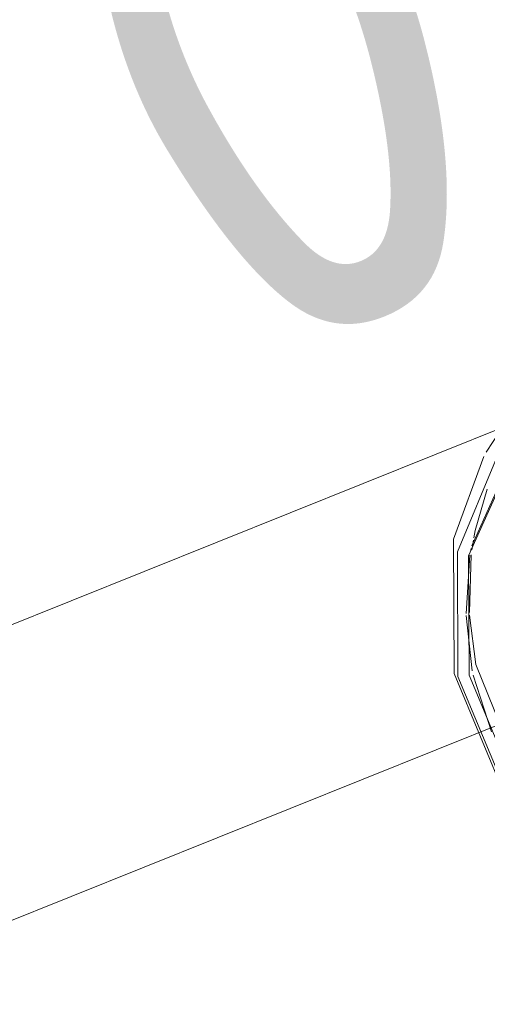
# Model space of a CAD drawing. Header units: millimetres. Extents: x -121 to 34184, y -147 to 33428.
# Tile 156 of 256: x 26594 to 26688, y 3165 to 3362. Entities that reach past the tile are written whole.
import ezdxf

# ---------------------------------------------------------------- set-up
doc = ezdxf.new("R2010")
doc.units = ezdxf.units.MM
doc.linetypes.add('ADSK_Осевая', pattern=[700, 500, -100, 0, -100])
for name, color, linetype, lineweight in [('P-PIPE-____-CNTR', 3, 'ADSK_Осевая', 20), ('P-PIPE-____-IDEN', 2, 'Continuous', 20), ('P-PIPE-____-OTLN', 3, 'Continuous', 20)]:
    doc.layers.add(name, color=color, linetype=linetype, lineweight=lineweight)
doc.styles.add('GOST Common_1', font='GOST_Common.ttf', dxfattribs={"width": 0.9, "height": 125})

# ---------------------------------------------------------------- blocks, each defined once
blk = doc.blocks.new('ADSK_ППР_Отвод канализационный_Составной - Отвод раструбный-1631698-_3D_ копия 1 копия 1')
at = {"layer": 'P-PIPE-____-OTLN', "color": 9}
blk.add_line((47831.12, 3279.8), (47828.35, 3275.54), dxfattribs=at)
at = {"layer": 'P-PIPE-____-OTLN', "color": 10}
for p, q in [((47825.76, 3257.9), (47825.47, 3255.98)), ((47825.33, 3256.26), (47825.21, 3255.6)), ((47825.08, 3254.87), (47824.29, 3243.19)), ((47825.34, 3254.97), (47824.96, 3243.43)), ((47824.3, 3242.8), (47825.55, 3231.72)), ((47825.74, 3230.85), (47829.38, 3219.46))]:
    blk.add_line(p, q, dxfattribs=at)
at = {"layer": 'P-PIPE-____-OTLN', "color": 9}
for points in [[(47848.11, 3286.97, 0), (47833.98, 3275.21, 0), (47824.77, 3254.76, 0), (47824.89, 3230.87, 0), (47834.31, 3208.28, 0), (47851.17, 3191.46, 0)], [(47827.84, 3274.66, 0), (47821.75, 3258.09, 0), (47821.88, 3231.2, 0), (47832.48, 3205.78, 0), (47851.45, 3186.85, 0), (47858.71, 3182.83, 0)], [(47830.5, 3274.68, 0), (47822.55, 3255.58, 0), (47822.67, 3230.56, 0), (47832.54, 3206.9, 0), (47850.19, 3189.28, 0), (47872.13, 3181.21, 0)]]:
    blk.add_polyline3d(points, dxfattribs=at)
at = {"layer": 'P-PIPE-____-OTLN', "color": 10}
for points in [[(47842, 3285.25, 0), (47835.07, 3278.16, 0), (47825.43, 3256.74, 0)], [(47828.5, 3268.15, 0), (47826.12, 3259.85, 0), (47825.84, 3258.38, 0)], [(47824.99, 3242.86, 0), (47826.25, 3232.96, 0), (47835.99, 3208.87, 0)]]:
    blk.add_polyline3d(points, dxfattribs=at)

msp = doc.modelspace()

# ---------------------------------------------------------------- linework, layer by layer
at = {"layer": 'P-PIPE-____-CNTR', "color": 9}
msp.add_line((26760.24, 3249.17), (26416.41, 3110.95), dxfattribs=at)
msp.add_line((26760.24, 3249.17), (26416.41, 3110.95), dxfattribs=at)
at = {"layer": 'P-PIPE-____-OTLN', "color": 22}
msp.add_line((26739.73, 3300.2), (26320.64, 3131.73), dxfattribs=at)

# ---------------------------------------------------------------- block references
at = {"layer": 'P-PIPE-____-OTLN', "color": 9}
msp.add_blockref('ADSK_ППР_Отвод канализационный_Составной - Отвод раструбный-1631698-_3D_ копия 1 копия 1', (-21140.83, 0), dxfattribs=at)

# ---------------------------------------------------------------- texts
at = {"layer": 'P-PIPE-____-IDEN', "lineweight": 9, "insert": (26586.33, 3404.99), "char_height": 125, "width": 310.2531, "attachment_point": 1, "rotation": 21.9005, "style": 'GOST Common_1'}
msp.add_mtext('0,01', dxfattribs=at)

doc.saveas('drawing.dxf')
